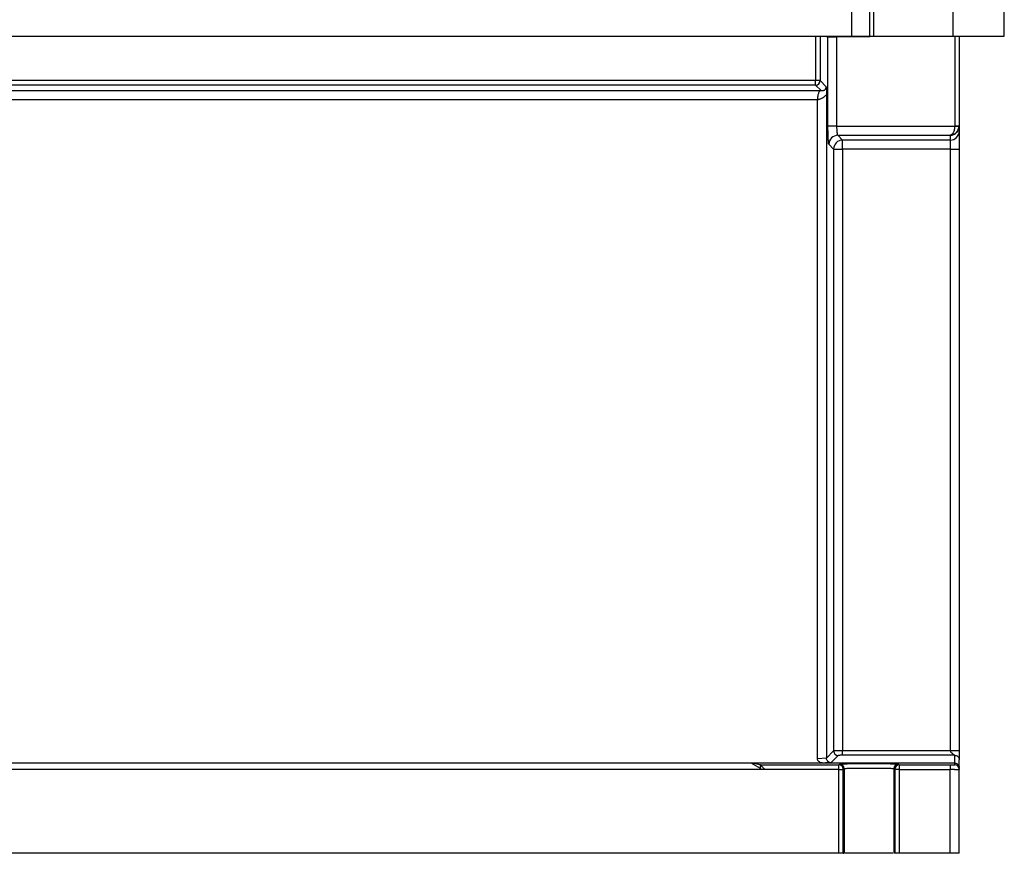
# Model space of a CAD drawing. Header units: inches. Extents: x -14 to 120, y -144 to -15.
# Tile 4 of 16: x 43 to 119, y -144 to -79. Entities that reach past the tile are written whole.
import ezdxf

# ---------------------------------------------------------------- set-up
doc = ezdxf.new("R2010")
doc.units = ezdxf.units.IN
doc.header["$MEASUREMENT"] = 0

# ---------------------------------------------------------------- blocks, each defined once
blk = doc.blocks.new('block 3')
at = {"color": 7, "lineweight": 25}
blk.add_open_spline([(115.763, -137.256), (115.766, -137.233), (115.769, -137.209), (115.767, -137.185), (115.764, -137.162), (115.756, -137.138), (115.749, -137.114)], degree=3, knots=[0, 0, 0, 0, 1, 1, 1, 2, 2, 2, 2], dxfattribs=at)
blk = doc.blocks.new('block 8')
at = {"color": 7, "lineweight": 25}
blk.add_open_spline([(115.402, -87.955), (115.439, -87.934), (115.476, -87.913), (115.51, -87.883), (115.539, -87.858), (115.565, -87.825), (115.59, -87.791), (115.616, -87.754), (115.64, -87.714), (115.662, -87.671), (115.685, -87.625), (115.705, -87.575), (115.719, -87.523), (115.734, -87.47), (115.742, -87.414), (115.751, -87.358)], degree=3, knots=[0, 0, 0, 0, 1, 1, 1, 2, 2, 2, 3, 3, 3, 4, 4, 4, 5, 5, 5, 5], dxfattribs=at)
blk = doc.blocks.new('block 31')
at = {"color": 7, "lineweight": 25}
blk.add_lwpolyline([(107.451, -80.369), (107.451, -71.316)], dxfattribs=at)
blk = doc.blocks.new('block 32')
at = {"color": 7, "lineweight": 25}
blk.add_lwpolyline([(-1.898, -80.369), (107.451, -80.369)], dxfattribs=at)
blk = doc.blocks.new('block 34')
at = {"color": 7, "lineweight": 25}
blk.add_lwpolyline([(108.85, -80.369), (108.85, -71.316)], dxfattribs=at)
blk = doc.blocks.new('block 35')
at = {"color": 7, "lineweight": 25}
blk.add_lwpolyline([(107.451, -80.369), (108.85, -80.369)], dxfattribs=at)
blk = doc.blocks.new('block 39')
at = {"color": 7, "lineweight": 25}
blk.add_lwpolyline([(109.126, -71.316), (109.126, -80.369)], dxfattribs=at)
blk = doc.blocks.new('block 41')
at = {"color": 7, "lineweight": 25}
blk.add_lwpolyline([(108.85, -80.369), (109.126, -80.369)], dxfattribs=at)
blk = doc.blocks.new('block 75')
at = {"color": 7, "lineweight": 25}
blk.add_lwpolyline([(104.634, -83.807), (0.919, -83.807)], dxfattribs=at)
blk = doc.blocks.new('block 76')
at = {"color": 7, "lineweight": 25}
blk.add_lwpolyline([(104.634, -84.157), (104.634, -83.807)], dxfattribs=at)
blk = doc.blocks.new('block 77')
at = {"color": 7, "lineweight": 25}
blk.add_lwpolyline([(104.634, -84.157), (0.919, -84.157)], dxfattribs=at)
blk = doc.blocks.new('block 79')
at = {"color": 7, "lineweight": 25}
blk.add_lwpolyline([(104.983, -83.807), (104.634, -83.807)], dxfattribs=at)
blk = doc.blocks.new('block 80')
at = {"color": 7, "lineweight": 25}
blk.add_open_spline([(104.634, -84.157), (104.827, -84.156), (104.983, -84), (104.983, -83.807)], degree=3, dxfattribs=at)
blk = doc.blocks.new('block 85')
at = {"color": 7, "lineweight": 25}
blk.add_lwpolyline([(104.634, -80.369), (104.634, -83.807)], dxfattribs=at)
blk = doc.blocks.new('block 86')
at = {"color": 7, "lineweight": 25}
blk.add_lwpolyline([(104.983, -80.369), (104.983, -83.807)], dxfattribs=at)
blk = doc.blocks.new('block 87')
at = {"color": 7, "lineweight": 25}
blk.add_open_spline([(105.059, -84.582), (105.079, -84.584), (105.099, -84.586), (105.12, -84.586), (105.136, -84.586), (105.153, -84.585), (105.17, -84.584), (105.184, -84.582), (105.197, -84.58), (105.21, -84.577), (105.234, -84.572), (105.258, -84.565), (105.282, -84.555), (105.301, -84.546), (105.32, -84.536), (105.339, -84.523), (105.357, -84.511), (105.374, -84.497), (105.39, -84.479), (105.403, -84.464), (105.416, -84.448), (105.428, -84.427), (105.435, -84.414), (105.441, -84.4), (105.447, -84.382), (105.452, -84.369), (105.457, -84.353), (105.459, -84.336), (105.461, -84.32), (105.462, -84.304), (105.463, -84.287)], degree=3, knots=[0, 0, 0, 0, 1, 1, 1, 2, 2, 2, 3, 3, 3, 4, 4, 4, 5, 5, 5, 6, 6, 6, 7, 7, 7, 8, 8, 8, 9, 9, 9, 10, 10, 10, 10], dxfattribs=at)
blk = doc.blocks.new('block 88')
at = {"color": 7, "lineweight": 25}
blk.add_lwpolyline([(105.059, -84.582), (104.634, -84.157)], dxfattribs=at)
blk = doc.blocks.new('block 89')
at = {"color": 7, "lineweight": 25}
blk.add_lwpolyline([(105.463, -84.287), (104.983, -83.807)], dxfattribs=at)
blk = doc.blocks.new('block 93')
at = {"color": 7, "lineweight": 25}
blk.add_lwpolyline([(0.494, -84.582), (105.059, -84.582)], dxfattribs=at)
blk = doc.blocks.new('block 102')
at = {"color": 7, "lineweight": 25}
blk.add_lwpolyline([(105.591, -87.356), (105.591, -80.411)], dxfattribs=at)
blk = doc.blocks.new('block 103')
at = {"color": 7, "lineweight": 25}
blk.add_open_spline([(105.597, -87.873), (105.596, -87.845), (105.596, -87.818), (105.595, -87.79), (105.595, -87.762), (105.594, -87.733), (105.594, -87.705), (105.593, -87.677), (105.593, -87.648), (105.593, -87.619), (105.593, -87.591), (105.592, -87.562), (105.592, -87.533), (105.592, -87.503), (105.591, -87.474), (105.591, -87.444), (105.591, -87.415), (105.591, -87.385), (105.591, -87.356)], degree=3, knots=[0, 0, 0, 0, 1, 1, 1, 2, 2, 2, 3, 3, 3, 4, 4, 4, 5, 5, 5, 6, 6, 6, 6], dxfattribs=at)
blk = doc.blocks.new('block 104')
at = {"color": 7, "lineweight": 25}
blk.add_lwpolyline([(106.032, -89.124), (105.661, -88.754)], dxfattribs=at)
blk = doc.blocks.new('block 105')
at = {"color": 7, "lineweight": 25}
blk.add_lwpolyline([(106.032, -89.124), (106.032, -135.828)], dxfattribs=at)
blk = doc.blocks.new('block 106')
at = {"color": 7, "lineweight": 25}
blk.add_lwpolyline([(106.032, -135.828), (105.477, -136.388)], dxfattribs=at)
blk = doc.blocks.new('block 107')
at = {"color": 7, "lineweight": 25}
blk.add_lwpolyline([(105.477, -84.883), (105.477, -136.388)], dxfattribs=at)
blk = doc.blocks.new('block 108')
at = {"color": 7, "lineweight": 25}
blk.add_open_spline([(105.463, -84.287), (105.464, -84.3), (105.465, -84.313), (105.465, -84.326), (105.466, -84.34), (105.467, -84.355), (105.468, -84.371), (105.468, -84.386), (105.469, -84.403), (105.47, -84.42), (105.471, -84.438), (105.471, -84.456), (105.472, -84.474), (105.473, -84.494), (105.473, -84.514), (105.474, -84.534), (105.475, -84.587), (105.476, -84.643), (105.476, -84.7), (105.477, -84.76), (105.477, -84.822), (105.477, -84.883)], degree=3, knots=[0, 0, 0, 0, 1, 1, 1, 2, 2, 2, 3, 3, 3, 4, 4, 4, 5, 5, 5, 6, 6, 6, 7, 7, 7, 7], dxfattribs=at)
blk = doc.blocks.new('block 109')
at = {"color": 7, "lineweight": 25}
blk.add_lwpolyline([(105.339, -80.369), (105.591, -80.411)], dxfattribs=at)
blk = doc.blocks.new('block 110')
at = {"color": 7, "lineweight": 25}
blk.add_lwpolyline([(106.433, -143.766), (-0.881, -143.766)], dxfattribs=at)
blk = doc.blocks.new('block 114')
at = {"color": 7, "lineweight": 25}
blk.add_lwpolyline([(100.694, -137.254), (4.856, -137.254)], dxfattribs=at)
blk = doc.blocks.new('block 115')
at = {"color": 7, "lineweight": 25}
blk.add_lwpolyline([(106.433, -137.254), (100.694, -137.254)], dxfattribs=at)
blk = doc.blocks.new('block 116')
at = {"color": 7, "lineweight": 25}
blk.add_lwpolyline([(106.433, -143.766), (106.433, -137.257)], dxfattribs=at)
blk = doc.blocks.new('block 117')
at = {"color": 7, "lineweight": 25}
blk.add_lwpolyline([(106.783, -143.766), (106.433, -143.766)], dxfattribs=at)
blk = doc.blocks.new('block 118')
at = {"color": 7, "lineweight": 25}
blk.add_open_spline([(106.433, -137.257), (106.451, -137.257), (106.468, -137.257), (106.484, -137.257), (106.501, -137.257), (106.518, -137.257), (106.534, -137.257), (106.551, -137.257), (106.568, -137.257), (106.584, -137.257), (106.601, -137.257), (106.617, -137.257), (106.633, -137.257), (106.649, -137.257), (106.665, -137.257), (106.679, -137.257), (106.695, -137.257), (106.71, -137.256), (106.723, -137.256), (106.74, -137.256), (106.755, -137.256), (106.764, -137.256), (106.776, -137.256), (106.779, -137.256), (106.783, -137.257)], degree=3, knots=[0, 0, 0, 0, 1, 1, 1, 2, 2, 2, 3, 3, 3, 4, 4, 4, 5, 5, 5, 6, 6, 6, 7, 7, 7, 8, 8, 8, 8], dxfattribs=at)
blk = doc.blocks.new('block 119')
at = {"color": 7, "lineweight": 25}
blk.add_lwpolyline([(106.783, -143.766), (106.783, -137.257)], dxfattribs=at)
blk = doc.blocks.new('block 120')
at = {"color": 7, "lineweight": 25}
blk.add_lwpolyline([(106.433, -137.257), (106.433, -136.907)], dxfattribs=at)
blk = doc.blocks.new('block 121')
at = {"color": 7, "lineweight": 25}
blk.add_open_spline([(106.783, -137.257), (106.783, -137.063), (106.627, -136.907), (106.433, -136.907)], degree=3, dxfattribs=at)
blk = doc.blocks.new('block 122')
at = {"color": 7, "lineweight": 25}
blk.add_open_spline([(100.348, -136.908), (100.349, -136.909), (100.351, -136.911), (100.353, -136.913), (100.354, -136.914), (100.357, -136.917), (100.36, -136.92), (100.363, -136.923), (100.366, -136.926), (100.37, -136.93), (100.374, -136.934), (100.378, -136.938), (100.383, -136.943), (100.392, -136.953), (100.404, -136.964), (100.416, -136.976), (100.429, -136.989), (100.444, -137.004), (100.46, -137.02), (100.475, -137.035), (100.491, -137.051), (100.508, -137.068), (100.528, -137.088), (100.548, -137.108), (100.568, -137.128), (100.585, -137.145), (100.602, -137.162), (100.62, -137.18), (100.644, -137.204), (100.669, -137.229), (100.694, -137.254)], degree=3, knots=[0, 0, 0, 0, 1, 1, 1, 2, 2, 2, 3, 3, 3, 4, 4, 4, 5, 5, 5, 6, 6, 6, 7, 7, 7, 8, 8, 8, 9, 9, 9, 10, 10, 10, 10], dxfattribs=at)
blk = doc.blocks.new('block 123')
at = {"color": 7, "lineweight": 25}
blk.add_open_spline([(100.348, -136.908), (100.348, -136.907), (100.347, -136.907), (100.346, -136.907)], degree=3, dxfattribs=at)
blk = doc.blocks.new('block 124')
at = {"color": 7, "lineweight": 25}
blk.add_lwpolyline([(100.346, -136.907), (106.433, -136.907)], dxfattribs=at)
blk = doc.blocks.new('block 125')
at = {"color": 7, "lineweight": 25}
blk.add_lwpolyline([(110.769, -137.257), (110.769, -143.766)], dxfattribs=at)
blk = doc.blocks.new('block 126')
at = {"color": 7, "lineweight": 25}
blk.add_open_spline([(111.119, -137.257), (111.028, -137.257), (110.938, -137.257), (110.874, -137.257), (110.809, -137.257), (110.77, -137.257), (110.769, -137.257)], degree=3, knots=[0, 0, 0, 0, 1, 1, 1, 2, 2, 2, 2], dxfattribs=at)
blk = doc.blocks.new('block 127')
at = {"color": 7, "lineweight": 25}
blk.add_lwpolyline([(111.119, -137.257), (111.119, -143.766)], dxfattribs=at)
blk = doc.blocks.new('block 128')
at = {"color": 7, "lineweight": 25}
blk.add_lwpolyline([(111.119, -143.766), (110.769, -143.766)], dxfattribs=at)
blk = doc.blocks.new('block 133')
at = {"color": 7, "lineweight": 25}
blk.add_lwpolyline([(115.076, -143.766), (111.119, -143.766)], dxfattribs=at)
blk = doc.blocks.new('block 134')
at = {"color": 7, "lineweight": 25}
blk.add_lwpolyline([(111.119, -137.257), (115.076, -137.257)], dxfattribs=at)
blk = doc.blocks.new('block 135')
at = {"color": 7, "lineweight": 25}
blk.add_lwpolyline([(115.076, -143.766), (115.076, -137.257)], dxfattribs=at)
blk = doc.blocks.new('block 143')
at = {"color": 7, "lineweight": 25}
blk.add_open_spline([(115.416, -137.256), (115.396, -137.256), (115.377, -137.256), (115.357, -137.256), (115.338, -137.256), (115.318, -137.256), (115.298, -137.256), (115.279, -137.256), (115.26, -137.257), (115.24, -137.257), (115.221, -137.257), (115.203, -137.257), (115.183, -137.257), (115.165, -137.257), (115.147, -137.257), (115.129, -137.257), (115.111, -137.257), (115.094, -137.257), (115.076, -137.257)], degree=3, knots=[0, 0, 0, 0, 1, 1, 1, 2, 2, 2, 3, 3, 3, 4, 4, 4, 5, 5, 5, 6, 6, 6, 6], dxfattribs=at)
blk = doc.blocks.new('block 144')
at = {"color": 7, "lineweight": 25}
blk.add_lwpolyline([(115.76, -137.252), (115.776, -137.251)], dxfattribs=at)
blk = doc.blocks.new('block 145')
at = {"color": 7, "lineweight": 25}
blk.add_lwpolyline([(115.776, -143.766), (115.776, -137.251)], dxfattribs=at)
blk = doc.blocks.new('block 146')
at = {"color": 7, "lineweight": 25}
blk.add_lwpolyline([(115.776, -143.766), (115.076, -143.766)], dxfattribs=at)
blk = doc.blocks.new('block 149')
at = {"color": 7, "lineweight": 25}
blk.add_lwpolyline([(111.119, -136.907), (111.119, -137.257)], dxfattribs=at)
blk = doc.blocks.new('block 150')
at = {"color": 7, "lineweight": 25}
blk.add_open_spline([(111.119, -136.907), (110.926, -136.907), (110.769, -137.063), (110.769, -137.257)], degree=3, dxfattribs=at)
blk = doc.blocks.new('block 151')
at = {"color": 7, "lineweight": 25}
blk.add_lwpolyline([(111.119, -136.907), (115.076, -136.907)], dxfattribs=at)
blk = doc.blocks.new('block 152')
at = {"color": 7, "lineweight": 25}
blk.add_lwpolyline([(115.076, -136.907), (115.076, -137.257)], dxfattribs=at)
blk = doc.blocks.new('block 168')
at = {"color": 7, "lineweight": 25}
blk.add_open_spline([(115.076, -136.907), (115.112, -136.907), (115.145, -136.907), (115.178, -136.907), (115.212, -136.906), (115.247, -136.906), (115.282, -136.906), (115.316, -136.905), (115.351, -136.905), (115.379, -136.904), (115.406, -136.903), (115.426, -136.902), (115.426, -136.901)], degree=3, knots=[0, 0, 0, 0, 1, 1, 1, 2, 2, 2, 3, 3, 3, 4, 4, 4, 4], dxfattribs=at)
blk = doc.blocks.new('block 171')
at = {"color": 7, "lineweight": 25}
blk.add_open_spline([(100.348, -137.19), (100.351, -137.192), (100.358, -137.199), (100.369, -137.21), (100.381, -137.223), (100.398, -137.24), (100.416, -137.257)], degree=3, knots=[0, 0, 0, 0, 1, 1, 1, 2, 2, 2, 2], dxfattribs=at)
blk = doc.blocks.new('block 172')
at = {"color": 7, "lineweight": 25}
blk.add_lwpolyline([(100.348, -137.19), (100.348, -136.908)], dxfattribs=at)
blk = doc.blocks.new('block 192')
at = {"color": 7, "lineweight": 25}
blk.add_lwpolyline([(110.701, -137.189), (110.769, -137.257)], dxfattribs=at)
blk = doc.blocks.new('block 193')
at = {"color": 7, "lineweight": 25}
blk.add_lwpolyline([(110.701, -137.189), (110.701, -143.766)], dxfattribs=at)
blk = doc.blocks.new('block 194')
at = {"color": 7, "lineweight": 25}
blk.add_lwpolyline([(110.769, -143.766), (110.701, -143.766)], dxfattribs=at)
blk = doc.blocks.new('block 195')
at = {"color": 7, "lineweight": 25}
blk.add_lwpolyline([(106.851, -137.189), (106.851, -143.766)], dxfattribs=at)
blk = doc.blocks.new('block 196')
at = {"color": 7, "lineweight": 25}
blk.add_lwpolyline([(106.783, -137.257), (106.851, -137.189)], dxfattribs=at)
blk = doc.blocks.new('block 197')
at = {"color": 7, "lineweight": 25}
blk.add_lwpolyline([(106.783, -143.766), (106.851, -143.766)], dxfattribs=at)
blk = doc.blocks.new('block 199')
at = {"color": 7, "lineweight": 25}
blk.add_lwpolyline([(111.051, -136.839), (111.119, -136.907)], dxfattribs=at)
blk = doc.blocks.new('block 200')
at = {"color": 7, "lineweight": 25}
blk.add_open_spline([(111.051, -136.839), (110.858, -136.839), (110.701, -136.996), (110.701, -137.189)], degree=3, dxfattribs=at)
blk = doc.blocks.new('block 201')
at = {"color": 7, "lineweight": 25}
blk.add_lwpolyline([(106.433, -136.907), (106.502, -136.839)], dxfattribs=at)
blk = doc.blocks.new('block 202')
at = {"color": 7, "lineweight": 25}
blk.add_open_spline([(106.851, -137.189), (106.851, -136.996), (106.695, -136.839), (106.502, -136.839)], degree=3, dxfattribs=at)
blk = doc.blocks.new('block 203')
at = {"color": 7, "lineweight": 25}
blk.add_lwpolyline([(99.641, -136.766), (5.911, -136.766)], dxfattribs=at)
blk = doc.blocks.new('block 204')
at = {"color": 7, "lineweight": 25}
blk.add_lwpolyline([(100.348, -137.19), (99.641, -136.766)], dxfattribs=at)
blk = doc.blocks.new('block 205')
at = {"color": 7, "lineweight": 25}
blk.add_lwpolyline([(100.346, -136.907), (99.641, -136.766)], dxfattribs=at)
blk = doc.blocks.new('block 208')
at = {"color": 7, "lineweight": 25}
blk.add_lwpolyline([(105.27, -136.766), (99.641, -136.766)], dxfattribs=at)
blk = doc.blocks.new('block 209')
at = {"color": 7, "lineweight": 25}
blk.add_lwpolyline([(115.426, -136.766), (105.27, -136.766)], dxfattribs=at)
blk = doc.blocks.new('block 210')
at = {"color": 7, "lineweight": 25}
blk.add_lwpolyline([(115.426, -136.901), (115.426, -136.766)], dxfattribs=at)
blk = doc.blocks.new('block 211')
at = {"color": 7, "lineweight": 25}
blk.add_open_spline([(107.432, -136.808), (107.454, -136.808), (107.477, -136.807), (107.501, -136.807), (107.691, -136.803), (107.971, -136.802), (108.245, -136.801), (108.516, -136.8), (108.781, -136.8), (109.048, -136.8), (109.294, -136.801), (109.543, -136.802), (109.761, -136.804), (109.891, -136.805), (110.009, -136.807), (110.128, -136.808)], degree=3, knots=[0, 0, 0, 0, 1, 1, 1, 2, 2, 2, 3, 3, 3, 4, 4, 4, 5, 5, 5, 5], dxfattribs=at)
blk = doc.blocks.new('block 224')
at = {"color": 7, "lineweight": 25}
blk.add_lwpolyline([(115.776, -137.251), (115.776, -137.116)], dxfattribs=at)
blk = doc.blocks.new('block 225')
at = {"color": 7, "lineweight": 25}
blk.add_open_spline([(115.426, -136.766), (115.442, -136.767), (115.457, -136.768), (115.472, -136.769), (115.489, -136.771), (115.505, -136.775), (115.521, -136.78), (115.539, -136.784), (115.555, -136.791), (115.572, -136.798), (115.589, -136.806), (115.606, -136.815), (115.622, -136.826), (115.638, -136.837), (115.654, -136.85), (115.669, -136.864), (115.685, -136.879), (115.699, -136.896), (115.711, -136.913), (115.725, -136.932), (115.736, -136.952), (115.745, -136.973), (115.755, -136.994), (115.763, -137.017), (115.768, -137.041), (115.773, -137.066), (115.775, -137.091), (115.776, -137.116)], degree=3, knots=[0, 0, 0, 0, 1, 1, 1, 2, 2, 2, 3, 3, 3, 4, 4, 4, 5, 5, 5, 6, 6, 6, 7, 7, 7, 8, 8, 8, 9, 9, 9, 9], dxfattribs=at)
blk = doc.blocks.new('block 230')
at = {"color": 7, "lineweight": 25}
blk.add_open_spline([(106.851, -137.189), (106.856, -137.184), (106.909, -137.179), (107.008, -137.174), (107.106, -137.169), (107.25, -137.165), (107.428, -137.161), (107.606, -137.158), (107.818, -137.155), (108.049, -137.153), (108.28, -137.151), (108.53, -137.15), (108.779, -137.15), (109.028, -137.15), (109.278, -137.151), (109.508, -137.153), (109.739, -137.155), (109.95, -137.158), (110.127, -137.161), (110.305, -137.165), (110.448, -137.169), (110.546, -137.174), (110.643, -137.179), (110.696, -137.184), (110.701, -137.189)], degree=3, knots=[0, 0, 0, 0, 1, 1, 1, 2, 2, 2, 3, 3, 3, 4, 4, 4, 5, 5, 5, 6, 6, 6, 7, 7, 7, 8, 8, 8, 8], dxfattribs=at)
blk = doc.blocks.new('block 231')
at = {"color": 7, "lineweight": 25}
blk.add_open_spline([(110.617, -143.766), (110.599, -143.766), (110.581, -143.766), (110.547, -143.766), (110.47, -143.766), (110.312, -143.766), (110.128, -143.766), (109.945, -143.766), (109.737, -143.766), (109.509, -143.766), (109.279, -143.766), (109.029, -143.766), (108.779, -143.766), (108.529, -143.766), (108.279, -143.766), (108.049, -143.766), (107.82, -143.766), (107.612, -143.766), (107.428, -143.766), (107.244, -143.766), (107.085, -143.766), (107.008, -143.766), (106.972, -143.766), (106.954, -143.766), (106.936, -143.766)], degree=3, knots=[0, 0, 0, 0, 1, 1, 1, 2, 2, 2, 3, 3, 3, 4, 4, 4, 5, 5, 5, 6, 6, 6, 7, 7, 7, 8, 8, 8, 8], dxfattribs=at)
blk = doc.blocks.new('block 236')
at = {"color": 7, "lineweight": 25}
blk.add_lwpolyline([(106.29, -80.411), (111.413, -80.369)], dxfattribs=at)
blk = doc.blocks.new('block 237')
at = {"color": 7, "lineweight": 25}
blk.add_open_spline([(105.591, -80.411), (105.594, -80.411), (105.596, -80.411), (105.599, -80.411), (105.603, -80.411), (105.608, -80.412), (105.615, -80.412), (105.621, -80.412), (105.629, -80.412), (105.638, -80.412), (105.647, -80.412), (105.658, -80.412), (105.669, -80.413), (105.681, -80.413), (105.694, -80.413), (105.708, -80.413), (105.722, -80.413), (105.738, -80.413), (105.754, -80.413), (105.772, -80.413), (105.79, -80.413), (105.809, -80.413), (105.841, -80.413), (105.876, -80.413), (105.914, -80.413), (105.951, -80.413), (105.989, -80.413), (106.03, -80.413), (106.07, -80.412), (106.112, -80.412), (106.155, -80.412), (106.2, -80.412), (106.245, -80.411), (106.29, -80.411)], degree=3, knots=[0, 0, 0, 0, 1, 1, 1, 2, 2, 2, 3, 3, 3, 4, 4, 4, 5, 5, 5, 6, 6, 6, 7, 7, 7, 8, 8, 8, 9, 9, 9, 10, 10, 10, 11, 11, 11, 11], dxfattribs=at)
blk = doc.blocks.new('block 244')
at = {"color": 7, "lineweight": 25}
blk.add_open_spline([(104.778, -85.277), (104.792, -85.275), (104.805, -85.273), (104.818, -85.271), (104.84, -85.267), (104.862, -85.262), (104.884, -85.256), (104.918, -85.248), (104.952, -85.237), (104.986, -85.226), (105.009, -85.218), (105.032, -85.21), (105.054, -85.201), (105.096, -85.184), (105.136, -85.165), (105.176, -85.143), (105.218, -85.119), (105.259, -85.091), (105.299, -85.061), (105.334, -85.034), (105.368, -85.005), (105.4, -84.972), (105.426, -84.944), (105.452, -84.913), (105.477, -84.883)], degree=3, knots=[0, 0, 0, 0, 1, 1, 1, 2, 2, 2, 3, 3, 3, 4, 4, 4, 5, 5, 5, 6, 6, 6, 7, 7, 7, 8, 8, 8, 8], dxfattribs=at)
blk = doc.blocks.new('block 245')
at = {"color": 7, "lineweight": 25}
blk.add_open_spline([(105.059, -84.582), (105.049, -84.583), (105.039, -84.585), (105.029, -84.588), (105.021, -84.591), (105.012, -84.594), (105.004, -84.599), (104.997, -84.603), (104.989, -84.607), (104.982, -84.612), (104.976, -84.616), (104.97, -84.621), (104.964, -84.626), (104.96, -84.629), (104.955, -84.634), (104.951, -84.638), (104.947, -84.642), (104.944, -84.645), (104.94, -84.649), (104.922, -84.668), (104.905, -84.692), (104.889, -84.72), (104.875, -84.745), (104.861, -84.773), (104.849, -84.804), (104.837, -84.835), (104.827, -84.869), (104.817, -84.905), (104.808, -84.942), (104.8, -84.981), (104.794, -85.021), (104.789, -85.062), (104.784, -85.104), (104.782, -85.148), (104.779, -85.19), (104.779, -85.233), (104.778, -85.277)], degree=3, knots=[0, 0, 0, 0, 1, 1, 1, 2, 2, 2, 3, 3, 3, 4, 4, 4, 5, 5, 5, 6, 6, 6, 7, 7, 7, 8, 8, 8, 9, 9, 9, 10, 10, 10, 11, 11, 11, 12, 12, 12, 12], dxfattribs=at)
blk = doc.blocks.new('block 246')
at = {"color": 7, "lineweight": 25}
blk.add_lwpolyline([(0.774, -85.277), (104.778, -85.277)], dxfattribs=at)
blk = doc.blocks.new('block 371')
at = {"color": 7, "lineweight": 25}
blk.add_lwpolyline([(115.426, -136.766), (115.426, -136.16)], dxfattribs=at)
blk = doc.blocks.new('block 372')
at = {"color": 7, "lineweight": 25}
blk.add_open_spline([(115.426, -136.16), (115.463, -136.16), (115.504, -136.166), (115.545, -136.181), (115.586, -136.195), (115.627, -136.219), (115.663, -136.251), (115.698, -136.284), (115.728, -136.325), (115.747, -136.37), (115.767, -136.415), (115.777, -136.464), (115.777, -136.509)], degree=3, knots=[0, 0, 0, 0, 1, 1, 1, 2, 2, 2, 3, 3, 3, 4, 4, 4, 4], dxfattribs=at)
blk = doc.blocks.new('block 373')
at = {"color": 7, "lineweight": 25}
blk.add_lwpolyline([(115.776, -137.116), (115.776, -136.509)], dxfattribs=at)
blk = doc.blocks.new('block 380')
at = {"color": 7, "lineweight": 25}
blk.add_lwpolyline([(104.778, -136.429), (104.778, -85.277)], dxfattribs=at)
blk = doc.blocks.new('block 381')
at = {"color": 7, "lineweight": 25}
blk.add_open_spline([(105.27, -136.766), (105.248, -136.766), (105.227, -136.765), (105.205, -136.764), (105.184, -136.762), (105.162, -136.759), (105.141, -136.755), (105.12, -136.751), (105.099, -136.747), (105.078, -136.741), (105.023, -136.725), (104.97, -136.702), (104.922, -136.669), (104.901, -136.655), (104.88, -136.638), (104.862, -136.619), (104.845, -136.601), (104.829, -136.581), (104.816, -136.56), (104.804, -136.54), (104.794, -136.519), (104.788, -136.497), (104.782, -136.475), (104.78, -136.452), (104.778, -136.429)], degree=3, knots=[0, 0, 0, 0, 1, 1, 1, 2, 2, 2, 3, 3, 3, 4, 4, 4, 5, 5, 5, 6, 6, 6, 7, 7, 7, 8, 8, 8, 8], dxfattribs=at)
blk = doc.blocks.new('block 385')
at = {"color": 7, "lineweight": 25}
blk.add_lwpolyline([(105.477, -136.388), (104.778, -136.429)], dxfattribs=at)
blk = doc.blocks.new('block 392')
at = {"color": 7, "lineweight": 25}
blk.add_open_spline([(105.82, -136.739), (105.636, -136.748), (105.453, -136.757), (105.27, -136.766)], degree=3, dxfattribs=at)
blk = doc.blocks.new('block 393')
at = {"color": 7, "lineweight": 25}
blk.add_lwpolyline([(106.381, -136.177), (105.82, -136.739)], dxfattribs=at)
blk = doc.blocks.new('block 394')
at = {"color": 7, "lineweight": 25}
blk.add_open_spline([(106.731, -136.16), (106.698, -136.16), (106.665, -136.16), (106.632, -136.161), (106.599, -136.161), (106.565, -136.162), (106.53, -136.163), (106.496, -136.165), (106.461, -136.166), (106.433, -136.169), (106.405, -136.171), (106.385, -136.174), (106.381, -136.177)], degree=3, knots=[0, 0, 0, 0, 1, 1, 1, 2, 2, 2, 3, 3, 3, 4, 4, 4, 4], dxfattribs=at)
blk = doc.blocks.new('block 395')
at = {"color": 7, "lineweight": 25}
blk.add_lwpolyline([(115.426, -136.16), (106.731, -136.16)], dxfattribs=at)
blk = doc.blocks.new('block 396')
at = {"color": 7, "lineweight": 25}
blk.add_open_spline([(105.82, -136.739), (105.803, -136.738), (105.787, -136.737), (105.771, -136.734), (105.755, -136.732), (105.74, -136.728), (105.726, -136.723), (105.712, -136.719), (105.699, -136.713), (105.686, -136.708), (105.674, -136.702), (105.662, -136.696), (105.651, -136.689), (105.64, -136.682), (105.63, -136.676), (105.62, -136.668), (105.612, -136.662), (105.603, -136.655), (105.595, -136.647), (105.588, -136.641), (105.581, -136.634), (105.574, -136.627), (105.543, -136.593), (105.517, -136.552), (105.5, -136.508), (105.486, -136.472), (105.478, -136.433), (105.477, -136.394), (105.477, -136.392), (105.477, -136.39), (105.477, -136.388)], degree=3, knots=[0, 0, 0, 0, 1, 1, 1, 2, 2, 2, 3, 3, 3, 4, 4, 4, 5, 5, 5, 6, 6, 6, 7, 7, 7, 8, 8, 8, 9, 9, 9, 10, 10, 10, 10], dxfattribs=at)
blk = doc.blocks.new('block 436')
at = {"color": 7, "lineweight": 25}
blk.add_lwpolyline([(115.296, -80.369), (115.296, -71.316)], dxfattribs=at)
blk = doc.blocks.new('block 438')
at = {"color": 7, "lineweight": 25}
blk.add_lwpolyline([(109.126, -80.369), (115.296, -80.369)], dxfattribs=at)
blk = doc.blocks.new('block 526')
at = {"color": 7, "lineweight": 25}
blk.add_lwpolyline([(119.276, -80.369), (119.276, -71.316)], dxfattribs=at)
blk = doc.blocks.new('block 528')
at = {"color": 7, "lineweight": 25}
blk.add_lwpolyline([(115.296, -80.369), (119.276, -80.369)], dxfattribs=at)
blk = doc.blocks.new('block 542')
at = {"color": 7, "lineweight": 25}
blk.add_open_spline([(106.032, -135.828), (106.032, -136.021), (106.189, -136.177), (106.381, -136.177)], degree=3, dxfattribs=at)
blk = doc.blocks.new('block 569')
at = {"color": 7, "lineweight": 25}
blk.add_lwpolyline([(106.29, -87.356), (105.591, -87.356)], dxfattribs=at)
blk = doc.blocks.new('block 570')
at = {"color": 7, "lineweight": 25}
blk.add_open_spline([(106.36, -88.055), (106.351, -88.05), (106.341, -88.028), (106.333, -87.991), (106.325, -87.954), (106.317, -87.902), (106.31, -87.838), (106.304, -87.773), (106.299, -87.697), (106.296, -87.615), (106.292, -87.533), (106.29, -87.444), (106.29, -87.356)], degree=3, knots=[0, 0, 0, 0, 1, 1, 1, 2, 2, 2, 3, 3, 3, 4, 4, 4, 4], dxfattribs=at)
blk = doc.blocks.new('block 571')
at = {"color": 7, "lineweight": 25}
blk.add_open_spline([(106.36, -88.055), (105.975, -88.056), (105.662, -88.368), (105.661, -88.754)], degree=3, dxfattribs=at)
blk = doc.blocks.new('block 572')
at = {"color": 7, "lineweight": 25}
blk.add_lwpolyline([(106.29, -87.356), (106.29, -80.411)], dxfattribs=at)
blk = doc.blocks.new('block 574')
at = {"color": 7, "lineweight": 25}
blk.add_lwpolyline([(106.36, -88.055), (115.076, -88.055)], dxfattribs=at)
blk = doc.blocks.new('block 575')
at = {"color": 7, "lineweight": 25}
blk.add_lwpolyline([(106.29, -87.356), (115.426, -87.35)], dxfattribs=at)
blk = doc.blocks.new('block 576')
at = {"color": 7, "lineweight": 25}
blk.add_open_spline([(115.426, -87.35), (115.424, -87.446), (115.411, -87.542), (115.391, -87.628), (115.371, -87.714), (115.342, -87.79), (115.309, -87.852), (115.244, -87.977), (115.16, -88.046), (115.076, -88.055)], degree=3, knots=[0, 0, 0, 0, 1, 1, 1, 2, 2, 2, 3, 3, 3, 3], dxfattribs=at)
blk = doc.blocks.new('block 577')
at = {"color": 7, "lineweight": 25}
blk.add_lwpolyline([(115.426, -80.369), (115.426, -87.35)], dxfattribs=at)
blk = doc.blocks.new('block 578')
at = {"color": 7, "lineweight": 25}
blk.add_lwpolyline([(115.776, -87.337), (115.426, -87.337)], dxfattribs=at)
blk = doc.blocks.new('block 579')
at = {"color": 7, "lineweight": 25}
blk.add_open_spline([(115.776, -80.371), (115.776, -80.37), (115.771, -80.37), (115.762, -80.369)], degree=3, dxfattribs=at)
blk = doc.blocks.new('block 580')
at = {"color": 7, "lineweight": 25}
blk.add_lwpolyline([(115.776, -80.368), (115.776, -87.337)], dxfattribs=at)
blk = doc.blocks.new('block 590')
at = {"color": 7, "lineweight": 25}
blk.add_open_spline([(115.402, -87.955), (115.459, -87.922), (115.515, -87.889), (115.564, -87.844), (115.624, -87.789), (115.673, -87.715), (115.709, -87.637), (115.729, -87.595), (115.745, -87.552), (115.755, -87.507), (115.766, -87.464), (115.77, -87.419), (115.775, -87.374)], degree=3, knots=[0, 0, 0, 0, 1, 1, 1, 2, 2, 2, 3, 3, 3, 4, 4, 4, 4], dxfattribs=at)
blk = doc.blocks.new('block 591')
at = {"color": 7, "lineweight": 25}
blk.add_lwpolyline([(115.426, -87.356), (115.775, -87.374)], dxfattribs=at)
blk = doc.blocks.new('block 592')
at = {"color": 7, "lineweight": 25}
blk.add_open_spline([(115.775, -87.374), (115.776, -87.362), (115.776, -87.35), (115.776, -87.337)], degree=3, dxfattribs=at)
blk = doc.blocks.new('block 596')
at = {"color": 7, "lineweight": 25}
blk.add_open_spline([(115.076, -88.425), (115.462, -88.426), (115.776, -88.112), (115.776, -87.726)], degree=3, dxfattribs=at)
blk = doc.blocks.new('block 597')
at = {"color": 7, "lineweight": 25}
blk.add_lwpolyline([(115.076, -88.055), (115.076, -88.425)], dxfattribs=at)
blk = doc.blocks.new('block 598')
at = {"color": 7, "lineweight": 25}
blk.add_lwpolyline([(115.776, -87.337), (115.776, -87.726)], dxfattribs=at)
blk = doc.blocks.new('block 601')
at = {"color": 7, "lineweight": 25}
blk.add_lwpolyline([(115.076, -88.425), (106.731, -88.425)], dxfattribs=at)
blk = doc.blocks.new('block 602')
at = {"color": 7, "lineweight": 25}
blk.add_lwpolyline([(106.731, -88.425), (106.36, -88.055)], dxfattribs=at)
blk = doc.blocks.new('block 604')
at = {"color": 7, "lineweight": 25}
blk.add_open_spline([(106.731, -88.425), (106.345, -88.426), (106.033, -88.739), (106.032, -89.124)], degree=3, dxfattribs=at)
blk = doc.blocks.new('block 734')
at = {"color": 7, "lineweight": 25}
blk.add_lwpolyline([(106.032, -89.124), (106.731, -89.124)], dxfattribs=at)
blk = doc.blocks.new('block 735')
at = {"color": 7, "lineweight": 25}
blk.add_lwpolyline([(106.731, -89.124), (106.731, -135.81)], dxfattribs=at)
blk = doc.blocks.new('block 736')
at = {"color": 7, "lineweight": 25}
blk.add_open_spline([(106.731, -135.81), (106.708, -135.81), (106.685, -135.81), (106.662, -135.81), (106.638, -135.81), (106.615, -135.811), (106.592, -135.811), (106.569, -135.811), (106.546, -135.811), (106.524, -135.811), (106.501, -135.812), (106.479, -135.812), (106.457, -135.812), (106.435, -135.812), (106.413, -135.813), (106.392, -135.813), (106.371, -135.813), (106.35, -135.814), (106.33, -135.814), (106.303, -135.814), (106.276, -135.815), (106.252, -135.815), (106.224, -135.816), (106.198, -135.817), (106.175, -135.818), (106.149, -135.818), (106.127, -135.819), (106.107, -135.82), (106.086, -135.822), (106.068, -135.823), (106.056, -135.824), (106.043, -135.825), (106.038, -135.827), (106.032, -135.828)], degree=3, knots=[0, 0, 0, 0, 1, 1, 1, 2, 2, 2, 3, 3, 3, 4, 4, 4, 5, 5, 5, 6, 6, 6, 7, 7, 7, 8, 8, 8, 9, 9, 9, 10, 10, 10, 11, 11, 11, 11], dxfattribs=at)
blk = doc.blocks.new('block 741')
at = {"color": 7, "lineweight": 25}
blk.add_lwpolyline([(106.731, -136.16), (106.731, -135.81)], dxfattribs=at)
blk = doc.blocks.new('block 745')
at = {"color": 7, "lineweight": 25}
blk.add_lwpolyline([(115.076, -89.124), (115.776, -89.124)], dxfattribs=at)
blk = doc.blocks.new('block 746')
at = {"color": 7, "lineweight": 25}
blk.add_lwpolyline([(115.076, -88.425), (115.076, -89.124)], dxfattribs=at)
blk = doc.blocks.new('block 747')
at = {"color": 7, "lineweight": 25}
blk.add_lwpolyline([(115.776, -87.726), (115.776, -89.124)], dxfattribs=at)
blk = doc.blocks.new('block 748')
at = {"color": 7, "lineweight": 25}
blk.add_lwpolyline([(115.076, -89.124), (106.731, -89.124)], dxfattribs=at)
blk = doc.blocks.new('block 749')
at = {"color": 7, "lineweight": 25}
blk.add_lwpolyline([(106.731, -89.124), (106.731, -88.425)], dxfattribs=at)
blk = doc.blocks.new('block 755')
at = {"color": 7, "lineweight": 25}
blk.add_open_spline([(115.076, -135.81), (115.076, -135.85), (115.104, -135.889), (115.138, -135.925), (115.172, -135.961), (115.213, -135.996), (115.253, -136.028), (115.293, -136.061), (115.332, -136.091), (115.366, -136.115), (115.398, -136.139), (115.426, -136.157), (115.426, -136.16)], degree=3, knots=[0, 0, 0, 0, 1, 1, 1, 2, 2, 2, 3, 3, 3, 4, 4, 4, 4], dxfattribs=at)
blk = doc.blocks.new('block 756')
at = {"color": 7, "lineweight": 25}
blk.add_open_spline([(115.776, -135.81), (115.776, -135.81), (115.757, -135.81), (115.718, -135.81), (115.679, -135.81), (115.619, -135.81), (115.549, -135.81), (115.478, -135.81), (115.395, -135.81), (115.314, -135.81), (115.232, -135.81), (115.15, -135.81), (115.076, -135.81)], degree=3, knots=[0, 0, 0, 0, 1, 1, 1, 2, 2, 2, 3, 3, 3, 4, 4, 4, 4], dxfattribs=at)
blk = doc.blocks.new('block 757')
at = {"color": 7, "lineweight": 25}
blk.add_open_spline([(115.776, -135.81), (115.776, -135.829), (115.776, -135.848), (115.776, -135.867), (115.776, -135.887), (115.776, -135.906), (115.776, -135.925), (115.776, -135.945), (115.776, -135.964), (115.776, -135.983), (115.776, -136.01), (115.776, -136.035), (115.776, -136.06), (115.776, -136.085), (115.776, -136.11), (115.776, -136.133), (115.776, -136.223), (115.776, -136.297), (115.776, -136.353), (115.776, -136.41), (115.776, -136.449), (115.776, -136.473), (115.776, -136.485), (115.776, -136.494), (115.776, -136.498), (115.776, -136.501), (115.776, -136.502), (115.776, -136.503), (115.776, -136.505), (115.776, -136.507), (115.776, -136.509)], degree=3, knots=[0, 0, 0, 0, 1, 1, 1, 2, 2, 2, 3, 3, 3, 4, 4, 4, 5, 5, 5, 6, 6, 6, 7, 7, 7, 8, 8, 8, 9, 9, 9, 10, 10, 10, 10], dxfattribs=at)
blk = doc.blocks.new('block 759')
at = {"color": 7, "lineweight": 25}
blk.add_lwpolyline([(115.076, -135.81), (106.731, -135.81)], dxfattribs=at)
blk = doc.blocks.new('block 762')
at = {"color": 7, "lineweight": 25}
blk.add_lwpolyline([(115.076, -89.124), (115.076, -135.81)], dxfattribs=at)
blk = doc.blocks.new('block 763')
at = {"color": 7, "lineweight": 25}
blk.add_lwpolyline([(115.776, -89.124), (115.776, -135.81)], dxfattribs=at)
blk = doc.blocks.new('block 1799')
at = {"color": 253, "lineweight": 25}
blk.add_open_spline([(105.661, -88.754), (105.659, -88.752), (105.658, -88.749), (105.656, -88.746), (105.655, -88.743), (105.653, -88.738), (105.652, -88.733), (105.65, -88.728), (105.649, -88.722), (105.647, -88.715), (105.646, -88.708), (105.644, -88.7), (105.643, -88.691), (105.641, -88.682), (105.64, -88.672), (105.638, -88.662), (105.637, -88.651), (105.636, -88.64), (105.634, -88.627), (105.63, -88.59), (105.626, -88.545), (105.622, -88.493), (105.618, -88.441), (105.615, -88.383), (105.611, -88.319), (105.609, -88.276), (105.607, -88.231), (105.606, -88.183), (105.604, -88.136), (105.602, -88.087), (105.601, -88.035), (105.599, -87.982), (105.598, -87.927), (105.597, -87.873)], degree=3, knots=[0, 0, 0, 0, 1, 1, 1, 2, 2, 2, 3, 3, 3, 4, 4, 4, 5, 5, 5, 6, 6, 6, 7, 7, 7, 8, 8, 8, 9, 9, 9, 10, 10, 10, 11, 11, 11, 11], dxfattribs=at)
blk = doc.blocks.new('block 1800')
at = {"color": 253, "lineweight": 25}
blk.add_open_spline([(115.416, -137.256), (115.449, -137.256), (115.483, -137.256), (115.514, -137.255), (115.551, -137.255), (115.585, -137.255), (115.615, -137.254), (115.647, -137.254), (115.675, -137.254), (115.699, -137.253), (115.725, -137.253), (115.747, -137.253), (115.755, -137.252), (115.757, -137.252), (115.759, -137.252), (115.76, -137.252)], degree=3, knots=[0, 0, 0, 0, 1, 1, 1, 2, 2, 2, 3, 3, 3, 4, 4, 4, 5, 5, 5, 5], dxfattribs=at)
blk = doc.blocks.new('block 1805')
at = {"color": 253, "lineweight": 25}
blk.add_open_spline([(115.749, -137.115), (115.694, -136.985), (115.567, -136.901), (115.426, -136.901)], degree=3, dxfattribs=at)
blk = doc.blocks.new('block 1806')
at = {"color": 253, "lineweight": 25}
blk.add_lwpolyline([(115.772, -137.195), (115.776, -137.251)], dxfattribs=at)
blk = doc.blocks.new('block 1807')
at = {"color": 253, "lineweight": 25}
blk.add_open_spline([(106.502, -136.839), (106.554, -136.833), (106.606, -136.826), (106.777, -136.821), (106.931, -136.816), (107.181, -136.812), (107.432, -136.808)], degree=3, knots=[0, 0, 0, 0, 1, 1, 1, 2, 2, 2, 2], dxfattribs=at)
blk = doc.blocks.new('block 1808')
at = {"color": 253, "lineweight": 25}
blk.add_open_spline([(110.128, -136.808), (110.186, -136.809), (110.243, -136.81), (110.296, -136.81), (110.489, -136.813), (110.634, -136.816), (110.753, -136.82), (110.853, -136.823), (110.935, -136.826), (110.982, -136.83), (111.022, -136.833), (111.036, -136.836), (111.051, -136.839)], degree=3, knots=[0, 0, 0, 0, 1, 1, 1, 2, 2, 2, 3, 3, 3, 4, 4, 4, 4], dxfattribs=at)
blk = doc.blocks.new('block 1824')
at = {"color": 253, "lineweight": 25}
blk.add_open_spline([(115.076, -88.055), (115.171, -88.048), (115.266, -88.041), (115.347, -87.993), (115.366, -87.982), (115.384, -87.968), (115.402, -87.955)], degree=3, knots=[0, 0, 0, 0, 1, 1, 1, 2, 2, 2, 2], dxfattribs=at)

msp = doc.modelspace()

# ---------------------------------------------------------------- block references
for name in ['block 31', 'block 34', 'block 39', 'block 436', 'block 526', 'block 32', 'block 85', 'block 86', 'block 109', 'block 102', 'block 237', 'block 236', 'block 572', 'block 35', 'block 41', 'block 438', 'block 528', 'block 577', 'block 579', 'block 580', 'block 75', 'block 76', 'block 79', 'block 80', 'block 89', 'block 93', 'block 77', 'block 88', 'block 245', 'block 87', 'block 108', 'block 246', 'block 244', 'block 380', 'block 107', 'block 103', 'block 569', 'block 1799', 'block 575', 'block 570', 'block 576', 'block 596', 'block 8', 'block 590', 'block 578', 'block 591', 'block 592', 'block 598', 'block 747', 'block 571', 'block 604', 'block 574', 'block 602', 'block 601', 'block 749', 'block 1824', 'block 597', 'block 746', 'block 104', 'block 105', 'block 734', 'block 735', 'block 748', 'block 745', 'block 762', 'block 763', 'block 106', 'block 736', 'block 542', 'block 741', 'block 759', 'block 755', 'block 756', 'block 757', 'block 203', 'block 204', 'block 205', 'block 208', 'block 385', 'block 381', 'block 392', 'block 209', 'block 396', 'block 393', 'block 394', 'block 395', 'block 371', 'block 372', 'block 210', 'block 225', 'block 373', 'block 114', 'block 123', 'block 124', 'block 122', 'block 172', 'block 171', 'block 115', 'block 201', 'block 120', 'block 121', 'block 118', 'block 116', 'block 1807', 'block 202', 'block 196', 'block 119', 'block 230', 'block 195', 'block 211', 'block 1808', 'block 200', 'block 192', 'block 193', 'block 150', 'block 125', 'block 126', 'block 199', 'block 149', 'block 151', 'block 127', 'block 134', 'block 168', 'block 152', 'block 143', 'block 135', 'block 1800', 'block 1805', 'block 3', 'block 144', 'block 1806', 'block 224', 'block 145', 'block 110', 'block 117', 'block 197', 'block 231', 'block 194', 'block 128', 'block 133', 'block 146']:
    msp.add_blockref(name, (0, 0))

doc.saveas('drawing.dxf')
